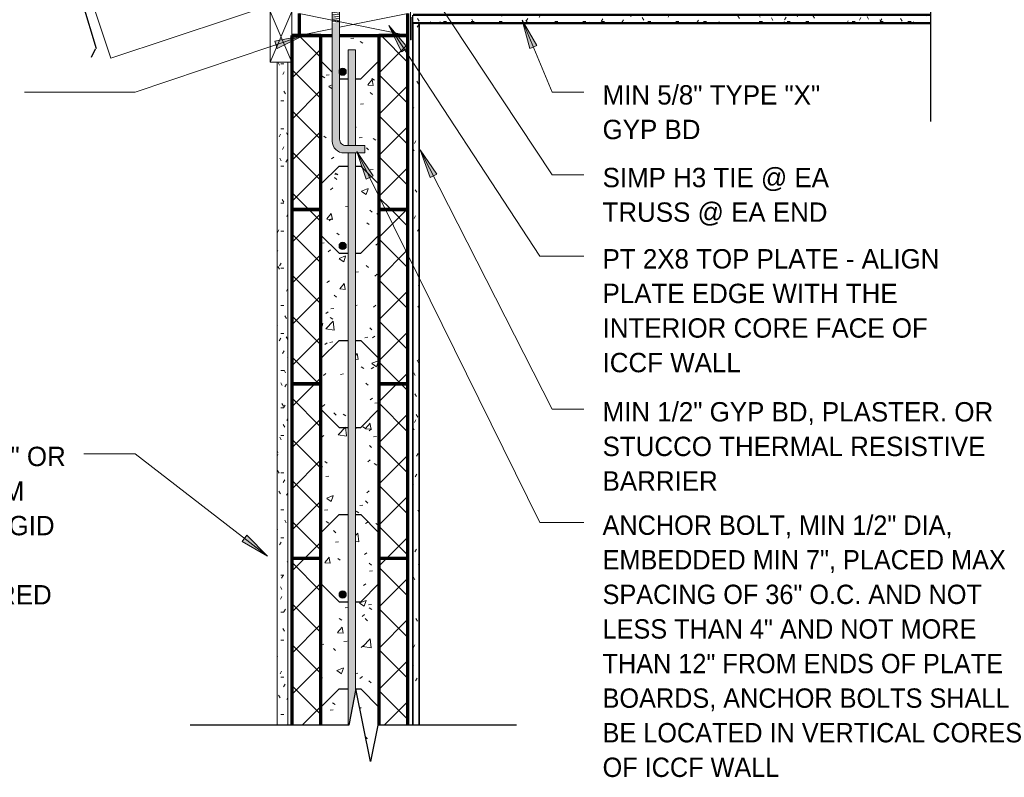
# Model space of a CAD drawing. Header units: inches. Extents: x 298 to 1474, y -40 to 187.
# Tile 25 of 26: x 1402 to 1470, y 86 to 138. Entities that reach past the tile are written whole.
import ezdxf

# ---------------------------------------------------------------- set-up
doc = ezdxf.new("R2010")
doc.units = ezdxf.units.IN
doc.header["$MEASUREMENT"] = 0
for name, color, linetype, lineweight in [('A-ANNO-TEXT', 2, 'Continuous', 9), ('A-DETL', 5, 'Continuous', 70), ('A-DETL-GENF', 3, 'Continuous', 9), ('A-DETL-HLIN', 3, 'Continuous', 70), ('A-DETL-LLIN', 3, 'Continuous', 9), ('A-DETL-MLIN', 3, 'Continuous', 30)]:
    doc.layers.add(name, color=color, linetype=linetype, lineweight=lineweight)
pattern_1 = [(50, (1382.785, 0), (4.59071, -0.40187), [0.48, -5.28]), (355, (1382.785, 0), (-0.88784, 4.8137), [0.384, -4.224]), (100.451, (1383.168, -0.033), (3.70197, 4.41272), [0.408, -4.487]), (46.184, (1382.785, 1.28), (6.83066, -1.05904), [0.72, -7.92]), (96.636, (1383.355, 1.192), (5.98166, 6.234), [0.612, -6.731]), (351.184, (1382.785, 1.28), (5.98208, 6.23382), [0.576, -6.336]), (21, (1383.425, 0.96), (3.82029, -2.5771), [0.48, -5.28]), (326, (1383.425, 0.96), (1.5572, 4.64059), [0.384, -4.224]), (71.451, (1383.744, 0.745), (5.37715, 2.0647), [0.408, -4.487]), (37.5, (1382.785, 0), (0.077972, 2.130786), [0.211, -3.962, 0.211, -4.077, -4.24]), (37.5, (1382.785, 0), (0.077972, 2.130786), [-8.461, 0.211, -4.029]), (7.5, (1382.785, 0), (1.683907, 2.52439), [0.211, -2.234, 0.211, -3.866, -1.616]), (7.5, (1382.785, 0), (1.683907, 2.52439), [-6.522, 0.211, -1.405]), (327.5, (1381.358, 0), (3.416527, -0.144297), [0.211, -1.389, 0.211, -4.781, -6.624]), (327.5, (1381.358, 0), (3.416527, -0.144297), [-6.592, 0.211, -6.413]), (317.5, (1380.718, 0), (3.732463, 0.640715), [0.211, -1.869, 0.211, -3.104, -4.704]), (317.5, (1380.718, 0), (3.732463, 0.640715), [-5.395, 0.211, -4.493])]
pattern_2 = [(45, (1382.785, 0), (-1.414214, 1.414214), []), (135, (1382.785, 0), (-1.414214, -1.414214), [])]

# ---------------------------------------------------------------- blocks, each defined once
blk = doc.blocks.new('Reinf Bar Secti_OF_SHINGLE0')
at = {"layer": 'A-DETL-GENF'}
h = blk.add_hatch(color=256, dxfattribs=at)
edge = h.paths.add_edge_path(flags=0)
edge.add_arc((0, 0), 0.25, 180, 360)
edge.add_arc((0, 0), 0.25, 0, 180)
for start, end in [(0, 180), (180, 0)]:
    blk.add_arc((0, 0), 0.25, start, end, dxfattribs=at)
blk = doc.blocks.new('Gypsum Wallboar_OF_SHINGLE0')
at = {"layer": 'A-DETL-GENF'}
h = blk.add_hatch(dxfattribs=at)
h.set_pattern_fill('FP8_30', color=256, style=0, pattern_type=2)
h.set_pattern_definition([(0, (1379.899, -8.614), (2.56, 0.64), [0.211, -1.709, 0.211, -1.709, -10.24]), (0, (1379.899, -8.614), (2.56, 0.64), [-3.84, 0.211, -3.629, 0.211, -1.709, -4.48]), (0, (1379.899, -8.614), (2.56, 0.64), [-9.6, 0.211, -1.069, 0.211, -2.989]), (120, (1380.859, -8.294), (-1.83425626, 1.89702503), [0.211, -1.709, 0.211, -1.709, -10.24]), (120, (1380.859, -8.294), (-1.83425626, 1.89702503), [-3.84, 0.211, -3.629, 0.211, -1.709, -4.48]), (120, (1380.859, -8.294), (-1.83425626, 1.89702503), [-9.6, 0.211, -1.069, 0.211, -2.989]), (240, (1381.179, -7.014), (-0.72574374, -2.53702503), [0.211, -1.709, 0.211, -1.709, -10.24]), (240, (1381.179, -7.014), (-0.72574374, -2.53702503), [-3.84, 0.211, -3.629, 0.211, -1.709, -4.48]), (240, (1381.179, -7.014), (-0.72574374, -2.53702503), [-9.6, 0.211, -1.069, 0.211, -2.989])])
h.paths.add_polyline_path([(0.056, 0.625), (0, 0.569), (0, 0), (35.687, 0), (35.687, 0.625)], flags=0)
at = {"layer": 'A-DETL-GENF', "lineweight": 30}
for p, q in [((0, 0.569), (0, 0)), ((35.687, 0.625), (0.056, 0.625)), ((0.5, 0), (35.687, 0))]:
    blk.add_line(p, q, dxfattribs=at)
at = {"layer": 'A-DETL-GENF'}
for p, q in [((0, 0.563), (35.687, 0.563)), ((0, 0.062), (35.687, 0.062))]:
    blk.add_line(p, q, dxfattribs=at)
blk = doc.blocks.new('Dimension Lumbe_OF_SHINGLE0')
at = {"layer": 'A-DETL-GENF'}
for p, q in [((1.5, 0), (0, -3.5)), ((0, 0), (1.5, -3.5)), ((0, -3.5), (0, 0)), ((0, 0), (1.5, 0)), ((1.5, 0), (1.5, -3.5)), ((1.5, -3.5), (0, -3.5))]:
    blk.add_line(p, q, dxfattribs=at)
blk = doc.blocks.new('Break Line4 - B_OF_SHINGLE0')
at = {"layer": 'A-DETL-GENF', "lineweight": 30}
for p, q in [((-1, 0), (-0.5, 2.5)), ((-0.5, 2.5), (0.5, -2.5)), ((-19.155, 0), (-1, 0)), ((0.5, -2.5), (1, 0)), ((1, 0), (18.377, 0))]:
    blk.add_line(p, q, dxfattribs=at)
blk = doc.blocks.new('Reinf Bar Eleva_OF_SHINGLE0')
at = {"layer": 'A-DETL-GENF'}
for points in [[(0, 0), (0, -0.5), (6.594, -0.5), (6.594, 0)], [(7.094, 0), (7.094, -0.5), (46.5, -0.5), (46.5, -0.46), (44.2, 0)]]:
    blk.add_hatch(color=256, dxfattribs=at).paths.add_polyline_path(points, flags=0)
for p, q in [((6.594, 0), (0, 0)), ((0, 0), (0, -0.5)), ((0, -0.5), (6.594, -0.5)), ((44.2, 0), (7.094, 0)), ((7.094, -0.5), (46.5, -0.5))]:
    blk.add_line(p, q, dxfattribs=at)
blk = doc.blocks.new('Anchor Bolt8 - _OF_SHINGLE0')
at = {"layer": 'A-DETL-GENF'}
for p, q in [((-2, 7.25), (-0.562, 7.25)), ((-2, 7.25), (-2, 6.75)), ((-2, 6.75), (-0.688, 6.75)), ((-0.25, 1.778), (-0.25, 6.312)), ((0.25, -2.5), (0.25, 6.438)), ((-0.25, -2.5), (-0.25, 1.534)), ((-0.25, -1.75), (0.25, -1.805)), ((-0.25, -1.875), (0.25, -1.93)), ((-0.25, -2), (0.25, -2.055)), ((-0.937, -2.5), (0.937, -2.5)), ((-0.937, -2.5), (-0.937, -2.625)), ((-0.937, -2.625), (0.937, -2.625)), ((-0.656, -2.625), (-0.656, -3.25)), ((-0.312, -2.625), (-0.312, -3.25)), ((-0.25, -2.125), (0.25, -2.18)), ((-0.25, -2.25), (0.25, -2.305)), ((-0.25, -2.375), (0.25, -2.432)), ((0.313, -2.625), (0.313, -3.25)), ((0.656, -2.625), (0.656, -3.25)), ((0.937, -2.5), (0.937, -2.625)), ((-0.656, -3.25), (0.656, -3.25)), ((-0.25, -3.25), (-0.25, -4.125)), ((-0.25, -3.375), (0.25, -3.43)), ((-0.125, -3.25), (0.25, -3.288)), ((0.25, -3.25), (0.25, -4.18)), ((-0.25, -3.5), (0.25, -3.555)), ((-0.25, -3.625), (0.25, -3.68)), ((-0.25, -3.75), (0.25, -3.805)), ((-0.25, -3.875), (0.25, -3.929)), ((-0.25, -4), (0.25, -4.055)), ((-0.25, -4.125), (0.25, -4.18))]:
    blk.add_line(p, q, dxfattribs=at)
for centre, radius in [((-0.562, 6.438), 0.812), ((-0.688, 6.312), 0.438)]:
    blk.add_arc(centre, radius, 360, 90, dxfattribs=at)
blk = doc.blocks.new('Gypsum Wallboar_OF_SHINGLE1')
at = {"layer": 'A-DETL-GENF'}
h = blk.add_hatch(dxfattribs=at)
h.set_pattern_fill('FP8_32', color=256, style=0, pattern_type=2)
h.set_pattern_definition([(90, (1391.399, -2.886), (-0.64, 2.56), [0.211, -1.709, 0.211, -1.709, -10.24]), (90, (1391.399, -2.886), (-0.64, 2.56), [-3.84, 0.211, -3.629, 0.211, -1.709, -4.48]), (90, (1391.399, -2.886), (-0.64, 2.56), [-9.6, 0.211, -1.069, 0.211, -2.989]), (210, (1391.079, -1.926), (-1.89702503, -1.83425626), [0.211, -1.709, 0.211, -1.709, -10.24]), (210, (1391.079, -1.926), (-1.89702503, -1.83425626), [-3.84, 0.211, -3.629, 0.211, -1.709, -4.48]), (210, (1391.079, -1.926), (-1.89702503, -1.83425626), [-9.6, 0.211, -1.069, 0.211, -2.989]), (330, (1389.799, -1.606), (2.53702503, -0.72574374), [0.211, -1.709, 0.211, -1.709, -10.24]), (330, (1389.799, -1.606), (2.53702503, -0.72574374), [-3.84, 0.211, -3.629, 0.211, -1.709, -4.48]), (330, (1389.799, -1.606), (2.53702503, -0.72574374), [-9.6, 0.211, -1.069, 0.211, -2.989])])
h.paths.add_polyline_path([(0, 0.5), (0, 0), (48.316, 0), (48.316, 0.5)], flags=0)
at = {"layer": 'A-DETL-GENF', "lineweight": 30}
for p, q in [((48.316, 0.5), (0, 0.5)), ((0, 0.5), (0, 0)), ((0, 0), (48.316, 0))]:
    blk.add_line(p, q, dxfattribs=at)
at = {"layer": 'A-DETL-GENF'}
for p, q in [((0, 0.438), (48.316, 0.438)), ((0, 0.062), (48.316, 0.062))]:
    blk.add_line(p, q, dxfattribs=at)
blk = doc.blocks.new('Break Line1 - B_OF_SHINGLE3')
at = {"layer": 'A-DETL-GENF', "lineweight": 30}
for p, q in [((-1, 0), (-0.5, 2.5)), ((-0.5, 2.5), (0.5, -2.5)), ((-10.566, 0), (-1, 0)), ((0.5, -2.5), (1, 0)), ((1, 0), (11.92, 0))]:
    blk.add_line(p, q, dxfattribs=at)

msp = doc.modelspace()

# ---------------------------------------------------------------- hatches: boundary and pattern name
at = {"layer": 'A-ANNO-TEXT'}
for points in [[(1428.21711187, 135.86016426), (1428.65750196, 136.14891096), (1427.34068245, 137.67708501)], [(1437.05023789, 136.09408259), (1437.53617916, 136.2970091), (1436.52251858, 138.04109102)], [(1419.49187222, 136.59890537), (1419.65942755, 136.09966265), (1421.47171236, 136.98563855)], [(1425.78491686, 127.08935757), (1426.25707654, 127.32255989), (1425.13532296, 128.99916313)], [(1430.18387952, 127.2079264), (1430.65323005, 127.4467321), (1429.51160009, 129.10986485)], [(1417.57168173, 102.57633246), (1417.24979467, 102.15955098), (1418.99362303, 101.14545425)]]:
    msp.add_hatch(color=7, dxfattribs=at).paths.add_polyline_path(points, flags=0)
at = {"layer": 'A-DETL-GENF'}
h = msp.add_hatch(color=7, dxfattribs=at)
edge = h.paths.add_edge_path(flags=0)
edge.add_line((1424.26182085, 128.90600197), (1425.69932085, 128.90600197))
edge.add_line((1425.69932085, 128.90600197), (1425.69932085, 129.40600197))
edge.add_line((1425.69932085, 129.40600197), (1424.38682085, 129.40600197))
edge.add_arc((1424.38682085, 129.84350197), 0.4375, 180, 270, ccw=False)
edge.add_line((1423.94932085, 129.84350197), (1423.94932085, 134.37788656))
edge.add_spline(control_points=[(1423.94932085, 134.37788656), (1423.94108668, 134.39718323), (1423.92683299, 134.43721759), (1423.9174451, 134.47865204), (1423.91388132, 134.49975197)], knot_values=[0, 0, 0, 0, 0.0629401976, 0.1271365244, 0.1271365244, 0.1271365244, 0.1271365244], degree=3, periodic=0)
edge.add_spline(control_points=[(1423.91388132, 134.49975197), (1423.9174451, 134.52085191), (1423.92683299, 134.56228636), (1423.94108668, 134.60232072), (1423.94932085, 134.62161739)], knot_values=[0, 0, 0, 0, 0.0641963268, 0.1271365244, 0.1271365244, 0.1271365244, 0.1271365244], degree=3, periodic=0)
edge.add_line((1423.94932085, 134.62161739), (1423.94932085, 137.85466959))
edge.add_line((1423.94932085, 137.85466959), (1423.44932085, 137.85466959))
edge.add_line((1423.44932085, 137.85466959), (1423.44932085, 129.71850197))
edge.add_arc((1424.26182085, 129.71850197), 0.8125, 180, 270)
h = msp.add_hatch(dxfattribs=at)
h.set_pattern_fill('FP8_26', style=0, pattern_type=2)
h.set_pattern_definition(pattern_2)
h.paths.add_polyline_path([(1420.66388132, 124.99975197), (1422.66388132, 124.99975197), (1422.66388132, 136.99975197), (1420.66388132, 136.99975197)], flags=0)
h = msp.add_hatch(dxfattribs=at)
h.set_pattern_fill('FP8_25', style=0, pattern_type=2)
h.set_pattern_definition(pattern_1)
edge = h.paths.add_edge_path(flags=0)
edge.add_line((1422.66388132, 136.99975197), (1422.66388132, 124.99975197))
edge.add_line((1422.66388132, 124.99975197), (1424.53888132, 124.99975197))
edge.add_line((1424.53888132, 124.99975197), (1424.53888132, 128.90600197))
edge.add_line((1424.53888132, 128.90600197), (1424.26182085, 128.90600197))
edge.add_arc((1424.26182085, 129.71850197), 0.8125, 180, 270, ccw=False)
edge.add_line((1423.44932085, 129.71850197), (1423.44932085, 136.99975197))
edge.add_line((1423.44932085, 136.99975197), (1422.66388132, 136.99975197))
h = msp.add_hatch(dxfattribs=at)
h.set_pattern_fill('FP8_25', style=0, pattern_type=2)
h.set_pattern_definition(pattern_1)
h.paths.add_polyline_path([(1426.66388132, 135.24975197), (1426.66388132, 136.99975197), (1423.94932085, 136.99975197), (1423.94932085, 135.24975197), (1424.53888132, 135.24975197), (1424.53888132, 135.99975197), (1425.03888132, 135.99975197), (1425.03888132, 135.24975197)], flags=0)
h = msp.add_hatch(dxfattribs=at)
h.set_pattern_fill('FP8_26', style=0, pattern_type=2)
h.set_pattern_definition(pattern_2)
h.paths.add_polyline_path([(1428.66388132, 124.99975197), (1428.66388132, 136.99975197), (1426.66388132, 136.99975197), (1426.66388132, 124.99975197)], flags=0)
h = msp.add_hatch(dxfattribs=at)
h.set_pattern_fill('FP8_28', style=0, pattern_type=2)
h.set_pattern_definition([(0, (1382.785, 0), (2.56, 0.64), [0.211, -1.709, 0.211, -1.709, -10.24]), (0, (1382.785, 0), (2.56, 0.64), [-3.84, 0.211, -3.629, 0.211, -1.709, -4.48]), (0, (1382.785, 0), (2.56, 0.64), [-9.6, 0.211, -1.069, 0.211, -2.989]), (120, (1383.745, 0.32), (-1.8342563, 1.897025), [0.211, -1.709, 0.211, -1.709, -10.24]), (120, (1383.745, 0.32), (-1.8342563, 1.897025), [-3.84, 0.211, -3.629, 0.211, -1.709, -4.48]), (120, (1383.745, 0.32), (-1.8342563, 1.897025), [-9.6, 0.211, -1.069, 0.211, -2.989]), (240, (1384.065, 1.6), (-0.7257437, -2.537025), [0.211, -1.709, 0.211, -1.709, -10.24]), (240, (1384.065, 1.6), (-0.7257437, -2.537025), [-3.84, 0.211, -3.629, 0.211, -1.709, -4.48]), (240, (1384.065, 1.6), (-0.7257437, -2.537025), [-9.6, 0.211, -1.069, 0.211, -2.989])])
h.paths.add_polyline_path([(1420.39282149, 135.15299171), (1419.64282149, 135.15299171), (1419.64282149, 89.49975197), (1420.39282149, 89.49975197)], flags=0)
h = msp.add_hatch(dxfattribs=at)
h.set_pattern_fill('FP8_25', style=0, pattern_type=2)
h.set_pattern_definition(pattern_1)
edge = h.paths.add_edge_path(flags=0)
edge.add_line((1424.53888132, 135.24975197), (1423.94932085, 135.24975197))
edge.add_line((1423.94932085, 135.24975197), (1423.94932085, 134.62161739))
edge.add_spline(control_points=[(1423.94932085, 134.62161739), (1423.95862381, 134.63745911), (1423.97460548, 134.65978507), (1424.00003018, 134.68527983), (1424.02780051, 134.70762632), (1424.06733495, 134.72931497), (1424.11929603, 134.74563066), (1424.17369942, 134.74910007), (1424.22780074, 134.74187992), (1424.27866524, 134.72193415), (1424.3169751, 134.6974096), (1424.34350664, 134.67261934), (1424.36725447, 134.64515236), (1424.38671422, 134.61429379), (1424.40025199, 134.58097662), (1424.41021817, 134.54594648), (1424.41340611, 134.51834708), (1424.41388132, 134.49975197)], knot_values=[0, 0, 0, 0, 0.0551139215, 0.0816358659, 0.1078510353, 0.161819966, 0.2158393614, 0.2699236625, 0.3240616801, 0.3782686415, 0.4325325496, 0.4594097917, 0.4869487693, 0.5413457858, 0.5678176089, 0.5946304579, 0.650433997, 0.650433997, 0.650433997, 0.650433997], degree=3, periodic=0)
edge.add_spline(control_points=[(1424.41388132, 134.49975197), (1424.41340611, 134.48115687), (1424.41021817, 134.45355747), (1424.40025199, 134.41852733), (1424.38671422, 134.38521016), (1424.36725447, 134.35435159), (1424.34350664, 134.32688461), (1424.3169751, 134.30209435), (1424.27866524, 134.2775698), (1424.22780074, 134.25762403), (1424.17369942, 134.25040388), (1424.11929603, 134.25387329), (1424.06733495, 134.27018898), (1424.02780051, 134.29187763), (1424.00003018, 134.31422412), (1423.97460548, 134.33971888), (1423.95862381, 134.36204484), (1423.94932085, 134.37788656)], knot_values=[0, 0, 0, 0, 0.0558035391, 0.0826163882, 0.1090882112, 0.1634852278, 0.1910242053, 0.2179014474, 0.2721653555, 0.326372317, 0.3805103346, 0.4345946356, 0.4886140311, 0.5425829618, 0.5687981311, 0.5953200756, 0.650433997, 0.650433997, 0.650433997, 0.650433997], degree=3, periodic=0)
edge.add_line((1423.94932085, 134.37788656), (1423.94932085, 129.84350197))
edge.add_arc((1424.38682085, 129.84350197), 0.4375, 180, 270)
edge.add_line((1424.38682085, 129.40600197), (1424.53888132, 129.40600197))
edge.add_line((1424.53888132, 129.40600197), (1424.53888132, 135.24975197))
h = msp.add_hatch(dxfattribs=at)
h.set_pattern_fill('FP8_25', style=0, pattern_type=2)
h.set_pattern_definition(pattern_1)
h.paths.add_polyline_path([(1426.66388132, 135.24975197), (1425.03888132, 135.24975197), (1425.03888132, 129.40600197), (1425.69932085, 129.40600197), (1425.69932085, 128.90600197), (1425.03888132, 128.90600197), (1425.03888132, 124.99975197), (1426.66388132, 124.99975197)], flags=0)
h = msp.add_hatch(dxfattribs=at)
h.set_pattern_fill('FP8_26', style=0, pattern_type=2)
h.set_pattern_definition(pattern_2)
h.paths.add_polyline_path([(1420.66388132, 112.99975197), (1422.66388132, 112.99975197), (1422.66388132, 124.99975197), (1420.66388132, 124.99975197)], flags=0)
h = msp.add_hatch(dxfattribs=at)
h.set_pattern_fill('FP8_25', style=0, pattern_type=2)
h.set_pattern_definition(pattern_1)
h.paths.add_polyline_path([(1422.66388132, 124.99975197), (1422.66388132, 112.99975197), (1424.53888132, 112.99975197), (1424.53888132, 123.24975197), (1423.66388132, 123.24975197), (1423.66388132, 124.99975197)], flags=0)
edge = h.paths.add_edge_path(flags=0)
edge.add_arc((1424.16388132, 122.49975197), 0.25, 0, 180)
edge.add_arc((1424.16388132, 122.49975197), 0.25, 180, 360)
h = msp.add_hatch(dxfattribs=at)
h.set_pattern_fill('FP8_25', style=0, pattern_type=2)
h.set_pattern_definition(pattern_1)
h.paths.add_polyline_path([(1423.66388132, 124.99975197), (1423.66388132, 123.24975197), (1424.53888132, 123.24975197), (1424.53888132, 124.99975197)], flags=0)
h = msp.add_hatch(dxfattribs=at)
h.set_pattern_fill('FP8_25', style=0, pattern_type=2)
h.set_pattern_definition(pattern_1)
h.paths.add_polyline_path([(1426.66388132, 123.24975197), (1426.66388132, 124.99975197), (1425.03888132, 124.99975197), (1425.03888132, 123.24975197)], flags=0)
h = msp.add_hatch(dxfattribs=at)
h.set_pattern_fill('FP8_26', style=0, pattern_type=2)
h.set_pattern_definition(pattern_2)
h.paths.add_polyline_path([(1428.66388132, 112.99975197), (1428.66388132, 124.99975197), (1426.66388132, 124.99975197), (1426.66388132, 112.99975197)], flags=0)
h = msp.add_hatch(dxfattribs=at)
h.set_pattern_fill('FP8_25', style=0, pattern_type=2)
h.set_pattern_definition(pattern_1)
h.paths.add_polyline_path([(1426.66388132, 123.24975197), (1425.03888132, 123.24975197), (1425.03888132, 112.99975197), (1426.66388132, 112.99975197)], flags=0)
h = msp.add_hatch(dxfattribs=at)
h.set_pattern_fill('FP8_26', style=0, pattern_type=2)
h.set_pattern_definition(pattern_2)
h.paths.add_polyline_path([(1420.66388132, 100.99975197), (1422.66388132, 100.99975197), (1422.66388132, 112.99975197), (1420.66388132, 112.99975197)], flags=0)
h = msp.add_hatch(dxfattribs=at)
h.set_pattern_fill('FP8_25', style=0, pattern_type=2)
h.set_pattern_definition(pattern_1)
h.paths.add_polyline_path([(1422.66388132, 112.99975197), (1422.66388132, 100.99975197), (1424.53888132, 100.99975197), (1424.53888132, 111.24975197), (1423.66388132, 111.24975197), (1423.66388132, 112.99975197)], flags=0)
h = msp.add_hatch(dxfattribs=at)
h.set_pattern_fill('FP8_25', style=0, pattern_type=2)
h.set_pattern_definition(pattern_1)
h.paths.add_polyline_path([(1423.66388132, 112.99975197), (1423.66388132, 111.24975197), (1424.53888132, 111.24975197), (1424.53888132, 112.99975197)], flags=0)
h = msp.add_hatch(dxfattribs=at)
h.set_pattern_fill('FP8_25', style=0, pattern_type=2)
h.set_pattern_definition(pattern_1)
h.paths.add_polyline_path([(1426.66388132, 111.24975197), (1426.66388132, 112.99975197), (1425.03888132, 112.99975197), (1425.03888132, 111.24975197)], flags=0)
h = msp.add_hatch(dxfattribs=at)
h.set_pattern_fill('FP8_26', style=0, pattern_type=2)
h.set_pattern_definition(pattern_2)
h.paths.add_polyline_path([(1428.66388132, 100.99975197), (1428.66388132, 112.99975197), (1426.66388132, 112.99975197), (1426.66388132, 100.99975197)], flags=0)
h = msp.add_hatch(dxfattribs=at)
h.set_pattern_fill('FP8_25', style=0, pattern_type=2)
h.set_pattern_definition(pattern_1)
h.paths.add_polyline_path([(1426.66388132, 111.24975197), (1425.03888132, 111.24975197), (1425.03888132, 100.99975197), (1426.66388132, 100.99975197)], flags=0)
h = msp.add_hatch(dxfattribs=at)
h.set_pattern_fill('FP8_26', style=0, pattern_type=2)
h.set_pattern_definition(pattern_2)
h.paths.add_polyline_path([(1422.66388132, 100.99975197), (1420.66388132, 100.99975197), (1420.66388132, 89.49975197), (1422.66388132, 89.49975197)], flags=0)
h = msp.add_hatch(dxfattribs=at)
h.set_pattern_fill('FP8_25', style=0, pattern_type=2)
h.set_pattern_definition(pattern_1)
h.paths.add_polyline_path([(1423.66388132, 99.24975197), (1423.66388132, 100.99975197), (1422.66388132, 100.99975197), (1422.66388132, 89.49975197), (1424.53888132, 89.49975197), (1424.53888132, 99.24975197)], flags=0)
edge = h.paths.add_edge_path(flags=0)
edge.add_arc((1424.16388132, 98.49975197), 0.25, 0, 180)
edge.add_arc((1424.16388132, 98.49975197), 0.25, 180, 360)
h = msp.add_hatch(dxfattribs=at)
h.set_pattern_fill('FP8_25', style=0, pattern_type=2)
h.set_pattern_definition(pattern_1)
h.paths.add_polyline_path([(1423.66388132, 100.99975197), (1423.66388132, 99.24975197), (1424.53888132, 99.24975197), (1424.53888132, 100.99975197)], flags=0)
h = msp.add_hatch(dxfattribs=at)
h.set_pattern_fill('FP8_25', style=0, pattern_type=2)
h.set_pattern_definition(pattern_1)
h.paths.add_polyline_path([(1426.66388132, 99.24975197), (1426.66388132, 100.99975197), (1425.03888132, 100.99975197), (1425.03888132, 99.24975197)], flags=0)
h = msp.add_hatch(dxfattribs=at)
h.set_pattern_fill('FP8_26', style=0, pattern_type=2)
h.set_pattern_definition(pattern_2)
h.paths.add_polyline_path([(1428.66388132, 100.99975197), (1426.66388132, 100.99975197), (1426.66388132, 89.49975197), (1428.66388132, 89.49975197)], flags=0)
h = msp.add_hatch(dxfattribs=at)
h.set_pattern_fill('FP8_25', style=0, pattern_type=2)
h.set_pattern_definition(pattern_1)
h.paths.add_polyline_path([(1426.66388132, 99.24975197), (1425.03888132, 99.24975197), (1425.03888132, 91.8001364), (1425.07880444, 91.99975197), (1425.67880444, 88.99975197), (1426.47880444, 88.99975197), (1426.57880444, 89.49975197), (1426.66388132, 89.49975197)], flags=0)
h = msp.add_hatch(dxfattribs=at)
h.set_pattern_fill('FP8_25', style=0, pattern_type=2)
h.set_pattern_definition(pattern_1)
h.paths.add_polyline_path([(1426.12880444, 87.24975197), (1426.47880444, 88.99975197), (1425.67880444, 88.99975197), (1426.02880444, 87.24975197)], flags=0)
h = msp.add_hatch(dxfattribs=at)
h.set_pattern_fill('FP8_25', style=0, pattern_type=2)
h.set_pattern_definition(pattern_1)
h.paths.add_polyline_path([(1426.12880444, 87.24975197), (1426.02880444, 87.24975197), (1426.0630016, 87.07876615), (1426.09460727, 87.07876615)], flags=0)

# ---------------------------------------------------------------- linework, layer by layer
at = {"layer": 'A-ANNO-TEXT', "color": 7}
for p, q in [((1430.29668027, 139.93210354), (1438.58986465, 127.39814753)), ((1428.65750196, 136.14891096), (1427.34068245, 137.67708501)), ((1427.34068245, 137.67708501), (1428.21711187, 135.86016426)), ((1427.34068245, 137.67708501), (1437.74931897, 121.80206262)), ((1437.53617916, 136.2970091), (1436.52251858, 138.04109102)), ((1436.52251858, 138.04109102), (1437.05023789, 136.09408259)), ((1436.52251858, 138.04109102), (1438.58986465, 133.0904872)), ((1421.47171236, 136.98563855), (1409.86583885, 133.0904872)), ((1421.47171236, 136.98563855), (1419.49187222, 136.59890537)), ((1419.49187222, 136.59890537), (1419.65942755, 136.09966265)), ((1419.65942755, 136.09966265), (1421.47171236, 136.98563855)), ((1428.21711187, 135.86016426), (1428.65750196, 136.14891096)), ((1437.05023789, 136.09408259), (1437.53617916, 136.2970091)), ((1405.0851403, 133.0904872), (1402.24388714, 133.0904872)), ((1409.86583885, 133.0904872), (1405.0851403, 133.0904872)), ((1438.58986465, 133.0904872), (1440.78594231, 133.0904872)), ((1426.25707654, 127.32255989), (1425.13532296, 128.99916313)), ((1425.13532296, 128.99916313), (1425.78491686, 127.08935757)), ((1425.13532296, 128.99916313), (1437.74931897, 103.45987917)), ((1430.65323005, 127.4467321), (1429.51160009, 129.10986485)), ((1429.51160009, 129.10986485), (1430.18387952, 127.2079264)), ((1429.51160009, 129.10986485), (1438.58986465, 111.26737526)), ((1425.78491686, 127.08935757), (1426.25707654, 127.32255989)), ((1430.18387952, 127.2079264), (1430.65323005, 127.4467321)), ((1438.58986465, 127.39814753), (1440.78594231, 127.39814753)), ((1437.74931897, 121.80206262), (1440.78594231, 121.80206262)), ((1438.58986465, 111.26737526), (1440.78594231, 111.26737526)), ((1408.23426861, 108.19498912), (1406.33888714, 108.19498912)), ((1409.86583885, 108.19498912), (1408.23426861, 108.19498912)), ((1418.99362303, 101.14545425), (1409.86583885, 108.19498912)), ((1437.74931897, 103.45987917), (1440.78594231, 103.45987917)), ((1417.57168173, 102.57633246), (1417.24979467, 102.15955098)), ((1418.99362303, 101.14545425), (1417.57168173, 102.57633246)), ((1417.24979467, 102.15955098), (1418.99362303, 101.14545425))]:
    msp.add_line(p, q, dxfattribs=at)
at = {"layer": 'A-DETL', "lineweight": 30}
for p, q in [((1406.24120668, 139.21091089), (1407.19133211, 136.10289518)), ((1407.12744706, 136.06187363), (1406.84916054, 135.48325932))]:
    msp.add_line(p, q, dxfattribs=at)
at = {"layer": 'A-DETL', "lineweight": 9}
for p, q in [((1419.64282149, 135.15299171), (1419.64282149, 89.49975197)), ((1420.39282149, 89.49975197), (1420.39282149, 135.15299171))]:
    msp.add_line(p, q, dxfattribs=at)
at = {"layer": 'A-DETL-HLIN'}
for p, q in [((1421.16388132, 138.49975197), (1421.16388132, 136.99975197)), ((1428.66388132, 136.99975197), (1428.66388132, 138.49975197)), ((1422.66388132, 136.99975197), (1420.66388132, 136.99975197)), ((1420.66388132, 136.99975197), (1420.66388132, 124.99975197)), ((1421.16388132, 136.99975197), (1420.66388132, 136.99975197)), ((1420.66388132, 136.99975197), (1420.66388132, 124.99975197)), ((1421.16388132, 136.99975197), (1423.44932085, 136.99975197)), ((1422.66388132, 124.99975197), (1422.66388132, 136.99975197)), ((1422.66388132, 124.99975197), (1422.66388132, 136.99975197)), ((1423.94932085, 136.99975197), (1428.66388132, 136.99975197)), ((1428.66388132, 136.99975197), (1426.66388132, 136.99975197)), ((1426.66388132, 136.99975197), (1426.66388132, 124.99975197)), ((1426.66388132, 136.99975197), (1426.66388132, 124.99975197)), ((1428.66388132, 124.99975197), (1428.66388132, 136.99975197)), ((1428.66388132, 124.99975197), (1428.66388132, 136.99975197)), ((1422.66388132, 124.99975197), (1420.66388132, 124.99975197)), ((1420.66388132, 124.99975197), (1420.66388132, 112.99975197)), ((1420.66388132, 124.99975197), (1420.66388132, 112.99975197)), ((1420.66388132, 124.99975197), (1422.66388132, 124.99975197)), ((1420.66388132, 124.99975197), (1422.66388132, 124.99975197)), ((1422.66388132, 112.99975197), (1422.66388132, 124.99975197)), ((1422.66388132, 112.99975197), (1422.66388132, 124.99975197)), ((1428.66388132, 124.99975197), (1426.66388132, 124.99975197)), ((1426.66388132, 124.99975197), (1426.66388132, 112.99975197)), ((1426.66388132, 124.99975197), (1426.66388132, 112.99975197)), ((1426.66388132, 124.99975197), (1428.66388132, 124.99975197)), ((1426.66388132, 124.99975197), (1428.66388132, 124.99975197)), ((1428.66388132, 112.99975197), (1428.66388132, 124.99975197)), ((1428.66388132, 112.99975197), (1428.66388132, 124.99975197)), ((1422.66388132, 112.99975197), (1420.66388132, 112.99975197)), ((1420.66388132, 112.99975197), (1420.66388132, 100.99975197)), ((1420.66388132, 112.99975197), (1420.66388132, 100.99975197)), ((1420.66388132, 112.99975197), (1422.66388132, 112.99975197)), ((1420.66388132, 112.99975197), (1422.66388132, 112.99975197)), ((1422.66388132, 100.99975197), (1422.66388132, 112.99975197)), ((1422.66388132, 100.99975197), (1422.66388132, 112.99975197)), ((1428.66388132, 112.99975197), (1426.66388132, 112.99975197)), ((1426.66388132, 112.99975197), (1426.66388132, 100.99975197)), ((1426.66388132, 112.99975197), (1426.66388132, 100.99975197)), ((1426.66388132, 112.99975197), (1428.66388132, 112.99975197)), ((1426.66388132, 112.99975197), (1428.66388132, 112.99975197)), ((1428.66388132, 100.99975197), (1428.66388132, 112.99975197)), ((1428.66388132, 100.99975197), (1428.66388132, 112.99975197)), ((1420.66388132, 100.99975197), (1420.66388132, 89.49975197)), ((1420.66388132, 100.99975197), (1422.66388132, 100.99975197)), ((1420.66388132, 100.99975197), (1422.66388132, 100.99975197)), ((1422.66388132, 89.49975197), (1422.66388132, 100.99975197)), ((1426.66388132, 100.99975197), (1426.66388132, 89.49975197)), ((1426.66388132, 100.99975197), (1428.66388132, 100.99975197)), ((1426.66388132, 100.99975197), (1428.66388132, 100.99975197)), ((1428.66388132, 89.49975197), (1428.66388132, 100.99975197))]:
    msp.add_line(p, q, dxfattribs=at)
at = {"layer": 'A-DETL-LLIN'}
for p, q in [((1464.65369116, 154.23955666), (1408.20298191, 135.42265358)), ((1428.831001, 139.86306498), (1428.831001, 136.68725197)), ((1408.20298191, 135.42265358), (1407.09618473, 138.74304513)), ((1421.16388132, 138.50363219), (1428.66388132, 136.98924556)), ((1428.66388132, 138.50363219), (1423.94932085, 137.55828096)), ((1428.88331083, 136.68725197), (1428.88331083, 138.24975197)), ((1428.88331083, 138.18725197), (1428.88331083, 136.68725197)), ((1423.44932085, 137.45802228), (1421.16388132, 136.99975197)), ((1420.60138132, 128.93725197), (1420.60138132, 136.93725197)), ((1428.831001, 136.68725197), (1428.88331083, 136.68725197))]:
    msp.add_line(p, q, dxfattribs=at)
at = {"layer": 'A-DETL-MLIN'}
for p, q in [((1422.66388132, 135.24975197), (1422.66388132, 136.99975197)), ((1426.66388132, 135.24975197), (1426.66388132, 136.99975197)), ((1422.66388132, 135.24975197), (1423.44932085, 134.46431245)), ((1426.66388132, 135.24975197), (1425.41388132, 133.99975197)), ((1423.94932085, 133.99975197), (1424.53888132, 133.99975197)), ((1425.03888132, 133.99975197), (1425.41388132, 133.99975197)), ((1422.66388132, 126.74975197), (1423.91388132, 127.99975197)), ((1423.91388132, 127.99975197), (1424.53888132, 127.99975197)), ((1425.03888132, 127.99975197), (1425.41388132, 127.99975197)), ((1426.66388132, 126.74975197), (1425.41388132, 127.99975197)), ((1422.66388132, 126.74975197), (1422.66388132, 124.99975197)), ((1426.66388132, 126.74975197), (1426.66388132, 124.99975197)), ((1422.66388132, 123.24975197), (1422.66388132, 124.99975197)), ((1426.66388132, 123.24975197), (1426.66388132, 124.99975197)), ((1422.66388132, 123.24975197), (1423.91388132, 121.99975197)), ((1426.66388132, 123.24975197), (1425.41388132, 121.99975197)), ((1423.91388132, 121.99975197), (1424.53888132, 121.99975197)), ((1425.03888132, 121.99975197), (1425.41388132, 121.99975197)), ((1422.66388132, 114.74975197), (1423.91388132, 115.99975197)), ((1423.91388132, 115.99975197), (1424.53888132, 115.99975197)), ((1425.03888132, 115.99975197), (1425.41388132, 115.99975197)), ((1426.66388132, 114.74975197), (1425.41388132, 115.99975197)), ((1422.66388132, 114.74975197), (1422.66388132, 112.99975197)), ((1426.66388132, 114.74975197), (1426.66388132, 112.99975197)), ((1422.66388132, 111.24975197), (1422.66388132, 112.99975197)), ((1426.66388132, 111.24975197), (1426.66388132, 112.99975197)), ((1422.66388132, 111.24975197), (1423.91388132, 109.99975197)), ((1426.66388132, 111.24975197), (1425.41388132, 109.99975197)), ((1423.91388132, 109.99975197), (1424.53888132, 109.99975197)), ((1425.03888132, 109.99975197), (1425.41388132, 109.99975197)), ((1422.66388132, 102.74975197), (1423.91388132, 103.99975197)), ((1423.91388132, 103.99975197), (1424.53888132, 103.99975197)), ((1425.03888132, 103.99975197), (1425.41388132, 103.99975197)), ((1426.66388132, 102.74975197), (1425.41388132, 103.99975197)), ((1422.66388132, 102.74975197), (1422.66388132, 100.99975197)), ((1426.66388132, 102.74975197), (1426.66388132, 100.99975197)), ((1422.66388132, 99.24975197), (1422.66388132, 100.99975197)), ((1426.66388132, 99.24975197), (1426.66388132, 100.99975197)), ((1422.66388132, 99.24975197), (1423.91388132, 97.99975197)), ((1426.66388132, 99.24975197), (1425.41388132, 97.99975197)), ((1423.91388132, 97.99975197), (1424.53888132, 97.99975197)), ((1425.03888132, 97.99975197), (1425.41388132, 97.99975197)), ((1422.66388132, 90.74975197), (1423.91388132, 91.99975197)), ((1423.91388132, 91.99975197), (1424.53888132, 91.99975197)), ((1425.03888132, 91.99975197), (1425.41388132, 91.99975197)), ((1426.66388132, 90.74975197), (1425.41388132, 91.99975197)), ((1422.66388132, 90.74975197), (1422.66388132, 89.49975197)), ((1426.66388132, 90.74975197), (1426.66388132, 89.49975197))]:
    msp.add_line(p, q, dxfattribs=at)

# ---------------------------------------------------------------- block references
at = {"layer": 'A-DETL-GENF'}
for name, p, rotation in [('Break Line4 - B_OF_SHINGLE0', (1464.65369116, 149.43725197), 269.9999999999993), ('Anchor Bolt8 - _OF_SHINGLE0', (1423.69932085, 136.15600197), 180), ('Dimension Lumbe_OF_SHINGLE0', (1420.66388132, 135.15299171), 180), ('Gypsum Wallboar_OF_SHINGLE1', (1428.96619116, 137.81613219), 269.9999999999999), ('Reinf Bar Eleva_OF_SHINGLE0', (1425.03888132, 135.99975197), 269.9999999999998), ('Break Line1 - B_OF_SHINGLE3', (1425.57880444, 89.49975197), 180)]:
    msp.add_blockref(name, p, dxfattribs=dict(at, rotation=rotation))
for name, p in [('Gypsum Wallboar_OF_SHINGLE0', (1428.96619116, 137.81613219)), ('Reinf Bar Secti_OF_SHINGLE0', (1424.16388132, 134.49975197)), ('Reinf Bar Secti_OF_SHINGLE0', (1424.16388132, 122.49975197)), ('Reinf Bar Secti_OF_SHINGLE0', (1424.16388132, 98.49975197))]:
    msp.add_blockref(name, p, dxfattribs=at)

# ---------------------------------------------------------------- texts
at = {"layer": 'A-ANNO-TEXT', "color": 7, "char_height": 1.3341121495, "attachment_point": 1, "line_spacing_factor": 1.070803}
for s, insert, width in [('\\fStylus BT|b0|i0|c0|p34|;MIN 5/8" TYPE "X"\\PGYP BD', (1442.06594231, 133.56983745), 18.054), ('\\fStylus BT|b0|i0|c0|p34|;SIMP H3 TIE @ EA\\PTRUSS @ EA END', (1442.06594231, 127.87749778), 19.584), ('\\fStylus BT|b0|i0|c0|p34|;PT 2X8 TOP PLATE - ALIGN\\PPLATE EDGE WITH THE\\PINTERIOR CORE FACE OF\\PICCF WALL', (1442.06594231, 122.28141286), 28.062), ('\\fStylus BT|b0|i0|c0|p34|;MIN 1/2" GYP BD, PLASTER. OR\\PSTUCCO THERMAL RESISTIVE\\PBARRIER', (1442.06594231, 111.74672551), 33.264), ('\\fStylus BT|b0|i0|c0|p34|;"WESTERN 1 - KOTE" OR\\PEQ STUCCO SYSTEM\\P(UES-ER 382), NO RIGID\\PFOAM, LATH OR\\PSHEATHING REQUIRED', (1383.80388714, 108.67433936), 25.974), ('\\fStylus BT|b0|i0|c0|p34|;ANCHOR BOLT, MIN 1/2" DIA,\\PEMBEDDED MIN 7", PLACED MAX\\PSPACING OF 36" O.C. AND NOT\\PLESS THAN 4" AND NOT MORE\\PTHAN 12" FROM ENDS OF PLATE\\PBOARDS, ANCHOR BOLTS SHALL\\PBE LOCATED IN VERTICAL CORES\\POF ICCF WALL', (1442.06594231, 103.93922942), 35.136)]:
    msp.add_mtext(s, dxfattribs=dict(at, insert=insert, width=width))

doc.saveas('drawing.dxf')
